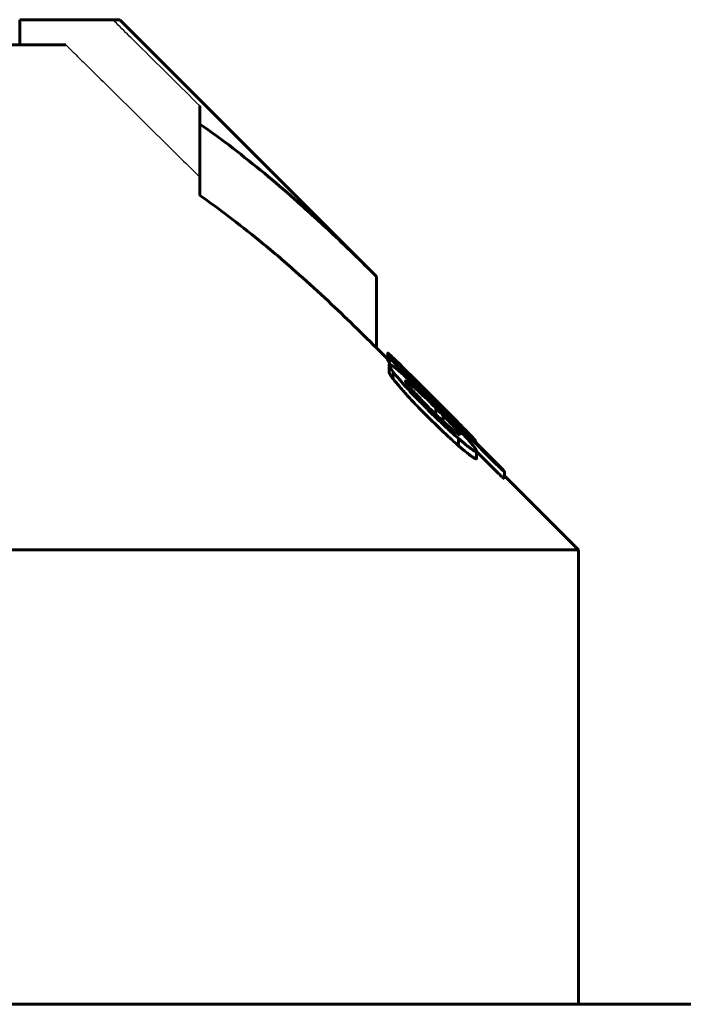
# Model space of a CAD drawing. Header units: millimetres. Extents: x -104 to 267, y -66 to 65.
# Tile 8 of 16: x 9 to 22, y 44 to 64. Entities that reach past the tile are written whole.
import ezdxf

# ---------------------------------------------------------------- set-up
doc = ezdxf.new("R2010")
doc.units = ezdxf.units.MM
doc.linetypes.add('K5LT-1', pattern=[0])
doc.linetypes.add('K5LT_BASIC', pattern=[0])
doc.layers.add('Системный слой (1)', color=7, linetype='Continuous', true_color=0x6c6c6c)

# ---------------------------------------------------------------- blocks, each defined once
blk = doc.blocks.new('U7')
at = {"layer": 'Системный слой (1)', "color": 150, "linetype": 'K5LT_BASIC', "lineweight": 60, "true_color": 0x0080ff}
for p, q in [((16.223, 57.127), (16, 57.35)), ((20, 53.35), (18.535, 54.815))]:
    blk.add_line(p, q, dxfattribs=at)
blk = doc.blocks.new('U19')
at = {"layer": 'Системный слой (1)', "color": 150, "linetype": 'K5LT_BASIC', "lineweight": 60, "true_color": 0x0080ff}
for p, q in [((17.967, 55.503), (17.968, 55.501)), ((17.968, 55.501), (17.969, 55.5)), ((17.969, 55.5), (17.969, 55.499))]:
    blk.add_line(p, q, dxfattribs=at)
blk = doc.blocks.new('U20')
at = {"layer": 'Системный слой (1)', "color": 150, "linetype": 'K5LT_BASIC', "lineweight": 60, "true_color": 0x0080ff}
for p, q in [((16.223, 57.104), (16.227, 57.095)), ((16.227, 57.095), (16.239, 57.079)), ((16.239, 57.079), (16.259, 57.055))]:
    blk.add_line(p, q, dxfattribs=at)

msp = doc.modelspace()

# ---------------------------------------------------------------- linework, layer by layer
at = {"layer": 'Системный слой (1)', "color": 150, "linetype": 'K5LT_BASIC', "lineweight": 60, "true_color": 0x0080ff}
for p, q in [((10.773, 63.85), (8.93, 63.85)), ((8.93, 63.35), (8.93, 63.85)), ((10.773, 63.85), (10.914, 63.85)), ((16, 58.764), (10.914, 63.85)), ((1.75, 63.35), (9.846, 63.35)), ((12.5, 61.783), (12.5, 62.142)), ((12.5, 60.369), (12.5, 61.783)), ((16, 57.35), (16, 58.764)), ((16.223, 57.104), (16.223, 57.245)), ((16.259, 57.163), (16.259, 57.169)), ((16.259, 57.024), (16.259, 57.163)), ((16.249, 56.872), (16.249, 57.013)), ((16.39, 57.051), (16.39, 57.051)), ((16.514, 56.948), (16.514, 56.961)), ((16.329, 56.737), (16.329, 56.878)), ((16.606, 56.635), (16.606, 56.684)), ((16.921, 56.57), (17.061, 56.43)), ((17.122, 56.255), (16.912, 56.461)), ((17.055, 56.389), (16.985, 56.458)), ((17.061, 56.43), (17.192, 56.299)), ((17.131, 56.246), (17.174, 56.204)), ((17.15, 56.294), (17.15, 56.335)), ((17.174, 56.036), (17.174, 56.163)), ((17.322, 55.894), (17.322, 56.012)), ((17.604, 55.867), (17.604, 55.865)), ((17.653, 55.636), (17.653, 55.623)), ((17.627, 55.411), (17.627, 55.553)), ((17.906, 55.539), (17.949, 55.497)), ((17.949, 55.497), (18.282, 55.165)), ((17.967, 55.505), (17.967, 55.504)), ((17.967, 55.479), (17.967, 55.504)), ((17.969, 55.477), (17.969, 55.499)), ((17.984, 55.161), (17.984, 55.303)), ((17.984, 55.295), (18.386, 54.895)), ((18.535, 54.759), (18.535, 54.901)), ((18.535, 54.901), (18.535, 54.901)), ((-20, 53.35), (20, 53.35)), ((20, 44.35), (20, 53.35)), ((86.9, 44.35), (-86.9, 44.35))]:
    msp.add_line(p, q, dxfattribs=at)
at = {"layer": 'Системный слой (1)', "color": 7, "linetype": 'K5LT-1'}
for points, knots in [([(12.5, 62.142), (12.309, 62.331), (11.928, 62.709), (11.449, 63.182), (11.064, 63.563), (10.87, 63.754), (10.773, 63.85)], [0, 0, 0, 0, 0.522477, 1.044954, 1.310311, 1.575669, 1.575669, 1.575669, 1.575669]), ([(9.846, 63.35), (9.858, 63.338), (9.888, 63.308), (9.956, 63.242), (10.084, 63.115), (10.335, 62.868), (10.742, 62.467), (11.272, 61.943), (11.876, 61.346), (12.286, 60.94), (12.5, 60.728)], [0, 0, 0, 0, 0.072514, 0.181284, 0.398826, 0.833908, 1.667816, 2.814639, 3.983986, 5.255882, 5.255882, 5.255882, 5.255882])]:
    msp.add_open_spline(points, degree=3, knots=knots, dxfattribs=at)
at = {"layer": 'Системный слой (1)', "color": 150, "linetype": 'K5LT_BASIC', "lineweight": 60, "true_color": 0x0080ff}
for points, knots in [([(16, 58.764), (15.696, 59.069), (15.159, 59.59), (14.416, 60.267), (13.774, 60.817), (13.15, 61.316), (12.72, 61.631), (12.5, 61.783)], [0, 0, 0, 0, 2.181063, 3.80596, 5.167529, 6.570618, 8, 8, 8, 8]), ([(16, 57.35), (15.662, 57.688), (15.132, 58.201), (14.354, 58.908), (13.718, 59.451), (13.084, 59.951), (12.69, 60.238), (12.5, 60.369)], [0, 0, 0, 0, 2.418116, 3.75696, 5.407697, 6.764106, 8, 8, 8, 8]), ([(16.486, 57.002), (16.46, 57.028), (16.422, 57.065), (16.371, 57.114), (16.332, 57.151), (16.286, 57.194), (16.254, 57.223), (16.233, 57.24), (16.225, 57.246), (16.223, 57.246), (16.223, 57.245)], [0, 0, 0, 0, 2.151305, 3.224126, 4.605271, 5.902664, 8.075218, 8.915326, 10.096859, 11, 11, 11, 11]), ([(16.223, 57.245), (16.223, 57.244), (16.224, 57.24), (16.231, 57.232), (16.245, 57.213), (16.272, 57.182), (16.323, 57.124), (16.361, 57.083), (16.39, 57.051)], [0, 0, 0, 0, 1.125895, 1.689612, 2.551579, 4.98929, 6.096596, 9, 9, 9, 9]), ([(16.39, 57.051), (16.38, 57.06), (16.365, 57.075), (16.345, 57.095), (16.328, 57.111), (16.309, 57.129), (16.292, 57.144), (16.279, 57.155), (16.267, 57.164), (16.262, 57.168), (16.259, 57.169)], [0, 0, 0, 0, 1.836998, 2.729229, 3.860526, 5.145581, 6.55774, 7.820357, 8.998514, 11, 11, 11, 11]), ([(16.259, 57.163), (16.269, 57.152), (16.289, 57.129), (16.32, 57.095), (16.349, 57.064), (16.371, 57.042), (16.384, 57.028), (16.39, 57.023)], [0, 0, 0, 0, 2.192469, 4.57628, 5.943653, 7.17318, 8, 8, 8, 8]), ([(16.912, 56.461), (16.855, 56.515), (16.779, 56.588), (16.664, 56.696), (16.585, 56.769), (16.494, 56.851), (16.433, 56.904), (16.385, 56.943), (16.356, 56.967), (16.328, 56.988), (16.298, 57.008), (16.268, 57.025), (16.252, 57.025), (16.249, 57.017), (16.249, 57.013)], [0, 0, 0, 0, 2.941336, 3.836699, 5.896985, 7.063009, 8.831246, 9.354729, 10.064191, 10.796175, 11.463267, 12.612601, 14.13645, 15, 15, 15, 15]), ([(16.249, 57.013), (16.249, 57.008), (16.254, 56.992), (16.278, 56.95), (16.307, 56.908), (16.329, 56.878)], [0, 0, 0, 0, 1.63703, 3.16498, 6, 6, 6, 6]), ([(16.921, 56.57), (16.873, 56.618), (16.803, 56.687), (16.711, 56.779), (16.613, 56.876), (16.537, 56.951), (16.486, 57.002)], [0, 0, 0, 0, 2.260503, 3.282104, 4.393278, 7, 7, 7, 7]), ([(16.985, 56.458), (16.932, 56.512), (16.837, 56.607), (16.733, 56.714), (16.662, 56.788), (16.619, 56.832), (16.584, 56.87), (16.563, 56.892), (16.544, 56.913), (16.527, 56.933), (16.513, 56.949), (16.504, 56.96), (16.498, 56.968), (16.497, 56.97), (16.497, 56.971)], [0, 0, 0, 0, 3.923338, 6.828566, 7.773623, 9.537643, 10.293543, 10.919118, 11.53981, 12.283196, 13.062051, 13.648367, 14.351071, 15, 15, 15, 15]), ([(16.514, 56.961), (16.511, 56.963), (16.506, 56.966), (16.502, 56.969), (16.499, 56.97), (16.498, 56.971), (16.497, 56.971), (16.497, 56.971)], [0, 0, 0, 0, 3.557647, 5.156933, 6.444415, 7.06069, 8, 8, 8, 8]), ([(17.15, 56.335), (17.088, 56.397), (16.974, 56.511), (16.853, 56.631), (16.754, 56.729), (16.677, 56.805), (16.608, 56.872), (16.567, 56.911), (16.54, 56.937), (16.521, 56.954), (16.514, 56.961)], [0, 0, 0, 0, 3.030709, 5.434008, 5.849278, 7.93828, 9.255324, 9.59512, 10.395852, 11, 11, 11, 11]), ([(16.249, 56.872), (16.249, 56.866), (16.254, 56.85), (16.279, 56.806), (16.308, 56.765), (16.329, 56.737)], [0, 0, 0, 0, 1.730476, 3.30774, 6, 6, 6, 6]), ([(16.329, 56.878), (16.361, 56.837), (16.412, 56.775), (16.489, 56.685), (16.554, 56.611), (16.629, 56.527), (16.708, 56.442), (16.82, 56.325), (16.943, 56.199), (17.041, 56.102), (17.078, 56.066)], [0, 0, 0, 0, 1.964611, 2.817549, 3.84942, 5.043297, 6.159239, 7.206821, 9.600072, 11, 11, 11, 11]), ([(16.329, 56.737), (16.367, 56.688), (16.436, 56.604), (16.541, 56.484), (16.639, 56.376), (16.744, 56.262), (16.893, 56.108), (17.005, 55.996), (17.078, 55.925)], [0, 0, 0, 0, 1.900396, 3.092196, 4.112545, 5.454836, 6.724362, 9, 9, 9, 9]), ([(16.606, 56.684), (16.6, 56.688), (16.59, 56.693), (16.576, 56.699), (16.572, 56.698), (16.572, 56.694)], [0, 0, 0, 0, 1.960426, 3.260912, 6, 6, 6, 6]), ([(16.572, 56.694), (16.572, 56.691), (16.573, 56.687), (16.578, 56.677), (16.586, 56.663), (16.603, 56.639), (16.63, 56.605), (16.665, 56.564), (16.709, 56.514), (16.764, 56.453), (16.834, 56.378), (16.886, 56.324), (16.912, 56.296)], [0, 0, 0, 0, 0.805148, 1.248891, 1.938395, 2.917395, 4.161697, 5.499587, 6.75037, 8.574279, 10.705306, 13, 13, 13, 13]), ([(17.174, 56.163), (17.118, 56.218), (17.038, 56.297), (16.932, 56.399), (16.868, 56.458), (16.8, 56.521), (16.749, 56.567), (16.693, 56.616), (16.649, 56.652), (16.619, 56.675), (16.606, 56.684)], [0, 0, 0, 0, 3.034226, 4.363405, 5.781671, 6.5159, 8.162721, 8.733623, 9.966804, 11, 11, 11, 11]), ([(17.055, 56.389), (17.095, 56.348), (17.16, 56.284), (17.274, 56.172), (17.347, 56.101), (17.395, 56.054)], [0, 0, 0, 0, 2.1328, 3.394448, 6, 6, 6, 6]), ([(16.912, 56.296), (16.935, 56.273), (16.989, 56.217), (17.046, 56.161), (17.078, 56.129)], [0, 0, 0, 0, 2.136773, 5, 5, 5, 5]), ([(17.131, 56.246), (17.131, 56.246), (17.13, 56.247), (17.128, 56.249), (17.125, 56.252), (17.124, 56.254), (17.122, 56.255)], [0, 0, 0, 0, 2.41764, 4.20903, 4.938628, 7, 7, 7, 7]), ([(17.604, 55.867), (17.604, 55.867), (17.602, 55.871), (17.592, 55.882), (17.575, 55.901), (17.55, 55.928), (17.515, 55.965), (17.478, 56.003), (17.437, 56.045), (17.372, 56.112), (17.275, 56.209), (17.193, 56.292), (17.15, 56.335)], [0, 0, 0, 0, 0.807134, 1.576622, 2.248255, 3.419433, 4.3292, 5.39801, 6.324666, 7.462076, 10.09373, 13, 13, 13, 13]), ([(17.828, 55.518), (17.76, 55.594), (17.66, 55.704), (17.524, 55.846), (17.381, 55.995), (17.263, 56.115), (17.174, 56.204)], [0, 0, 0, 0, 2.528514, 3.491635, 4.369076, 7, 7, 7, 7]), ([(17.322, 56.012), (17.299, 56.036), (17.265, 56.07), (17.224, 56.111), (17.201, 56.135), (17.185, 56.151), (17.176, 56.16), (17.174, 56.163)], [0, 0, 0, 0, 3.795741, 5.442887, 6.558195, 7.6047, 8, 8, 8, 8]), ([(17.776, 55.711), (17.729, 55.758), (17.658, 55.83), (17.554, 55.936), (17.462, 56.028), (17.34, 56.151), (17.248, 56.243), (17.192, 56.299)], [0, 0, 0, 0, 2.057392, 3.086999, 4.415999, 5.81559, 8, 8, 8, 8]), ([(17.078, 56.129), (17.133, 56.075), (17.232, 55.979), (17.337, 55.88), (17.413, 55.81), (17.455, 55.773), (17.508, 55.726), (17.55, 55.692), (17.588, 55.662), (17.612, 55.646), (17.635, 55.631), (17.647, 55.625), (17.653, 55.623)], [0, 0, 0, 0, 3.318504, 5.809492, 6.216533, 7.861175, 8.353076, 9.634972, 10.621034, 11.298558, 11.798368, 13, 13, 13, 13]), ([(17.078, 56.066), (17.133, 56.012), (17.22, 55.928), (17.337, 55.816), (17.466, 55.696), (17.562, 55.609), (17.627, 55.553)], [0, 0, 0, 0, 2.112463, 3.297249, 4.463, 7, 7, 7, 7]), ([(17.653, 55.636), (17.653, 55.638), (17.651, 55.643), (17.645, 55.655), (17.634, 55.669), (17.619, 55.69), (17.598, 55.714), (17.576, 55.739), (17.546, 55.774), (17.501, 55.822), (17.436, 55.893), (17.374, 55.958), (17.334, 55.999), (17.322, 56.012)], [0, 0, 0, 0, 0.909854, 1.513215, 2.289354, 3.19323, 4.181344, 5.17336, 5.972519, 7.772342, 10.08646, 12.812856, 14, 14, 14, 14]), ([(17.395, 56.054), (17.435, 56.016), (17.48, 55.974), (17.525, 55.932), (17.542, 55.917), (17.562, 55.898), (17.582, 55.881), (17.595, 55.87), (17.602, 55.865), (17.604, 55.864), (17.604, 55.865)], [0, 0, 0, 0, 4.722345, 5.287138, 6.050282, 7.002963, 8.315355, 9.413692, 10.049974, 11, 11, 11, 11]), ([(17.078, 55.925), (17.133, 55.871), (17.22, 55.787), (17.337, 55.675), (17.466, 55.555), (17.562, 55.468), (17.627, 55.411)], [0, 0, 0, 0, 2.112463, 3.297249, 4.463, 7, 7, 7, 7]), ([(17.967, 55.505), (17.967, 55.507), (17.959, 55.518), (17.931, 55.55), (17.884, 55.599), (17.828, 55.657), (17.786, 55.701), (17.776, 55.711)], [0, 0, 0, 0, 1.789374, 2.928937, 4.433781, 7.133698, 8, 8, 8, 8]), ([(17.906, 55.539), (17.906, 55.539), (17.905, 55.54), (17.904, 55.542), (17.902, 55.543), (17.899, 55.546), (17.895, 55.551), (17.873, 55.572), (17.854, 55.592), (17.837, 55.609)], [0, 0, 0, 0, 0.302522, 0.432518, 0.685697, 1.012712, 1.655641, 2.818169, 10, 10, 10, 10]), ([(17.837, 55.609), (17.853, 55.595), (17.875, 55.575), (17.908, 55.546), (17.93, 55.527), (17.949, 55.513), (17.963, 55.503), (17.967, 55.502), (17.967, 55.504)], [0, 0, 0, 0, 1.741591, 2.62644, 4.365123, 5.441638, 6.640696, 9, 9, 9, 9]), ([(17.627, 55.553), (17.679, 55.508), (17.755, 55.444), (17.83, 55.386), (17.878, 55.349), (17.912, 55.326), (17.946, 55.305), (17.967, 55.295), (17.981, 55.294), (17.984, 55.299), (17.984, 55.303)], [0, 0, 0, 0, 3.241238, 4.734287, 5.230959, 6.937637, 7.578209, 8.850655, 9.960123, 11, 11, 11, 11]), ([(17.627, 55.411), (17.679, 55.366), (17.755, 55.303), (17.83, 55.244), (17.878, 55.208), (17.912, 55.184), (17.946, 55.163), (17.967, 55.153), (17.981, 55.152), (17.984, 55.158), (17.984, 55.161)], [0, 0, 0, 0, 3.241238, 4.734287, 5.230959, 6.937637, 7.578209, 8.850655, 9.960123, 11, 11, 11, 11]), ([(17.984, 55.303), (17.984, 55.308), (17.98, 55.319), (17.968, 55.341), (17.946, 55.375), (17.902, 55.432), (17.854, 55.489), (17.828, 55.518)], [0, 0, 0, 0, 1.607525, 2.394884, 3.385259, 5.757021, 8, 8, 8, 8]), ([(18.508, 54.934), (18.498, 54.945), (18.48, 54.964), (18.45, 54.995), (18.404, 55.042), (18.346, 55.101), (18.298, 55.149), (18.282, 55.165)], [0, 0, 0, 0, 1.509445, 2.203137, 3.226347, 6.346664, 8, 8, 8, 8]), ([(18.386, 55.036), (18.396, 55.026), (18.419, 55.003), (18.449, 54.975), (18.474, 54.951), (18.494, 54.933), (18.517, 54.913), (18.529, 54.905), (18.535, 54.901)], [0, 0, 0, 0, 1.445263, 3.068757, 4.134024, 5.319211, 6.447918, 9, 9, 9, 9]), ([(18.386, 54.895), (18.396, 54.884), (18.419, 54.862), (18.449, 54.833), (18.474, 54.809), (18.494, 54.792), (18.517, 54.772), (18.529, 54.763), (18.535, 54.759)], [0, 0, 0, 0, 1.445263, 3.068757, 4.134024, 5.319211, 6.447918, 9, 9, 9, 9]), ([(18.535, 54.901), (18.535, 54.902), (18.534, 54.902), (18.533, 54.904), (18.532, 54.905), (18.53, 54.908), (18.525, 54.914), (18.517, 54.923), (18.511, 54.931), (18.508, 54.934)], [0, 0, 0, 0, 0.686058, 1.198733, 1.925253, 2.85007, 4.148104, 7.759406, 10, 10, 10, 10])]:
    msp.add_open_spline(points, degree=3, knots=knots, dxfattribs=at)
msp.add_open_spline([(18.386, 55.036), (17.721, 55.699), (17.055, 56.361), (16.39, 57.023)], degree=3, dxfattribs=at)

# ---------------------------------------------------------------- block references
at = {"layer": 'Системный слой (1)'}
for name in ['U7', 'U20', 'U19']:
    msp.add_blockref(name, (0, 0), dxfattribs=at)

doc.saveas('drawing.dxf')
